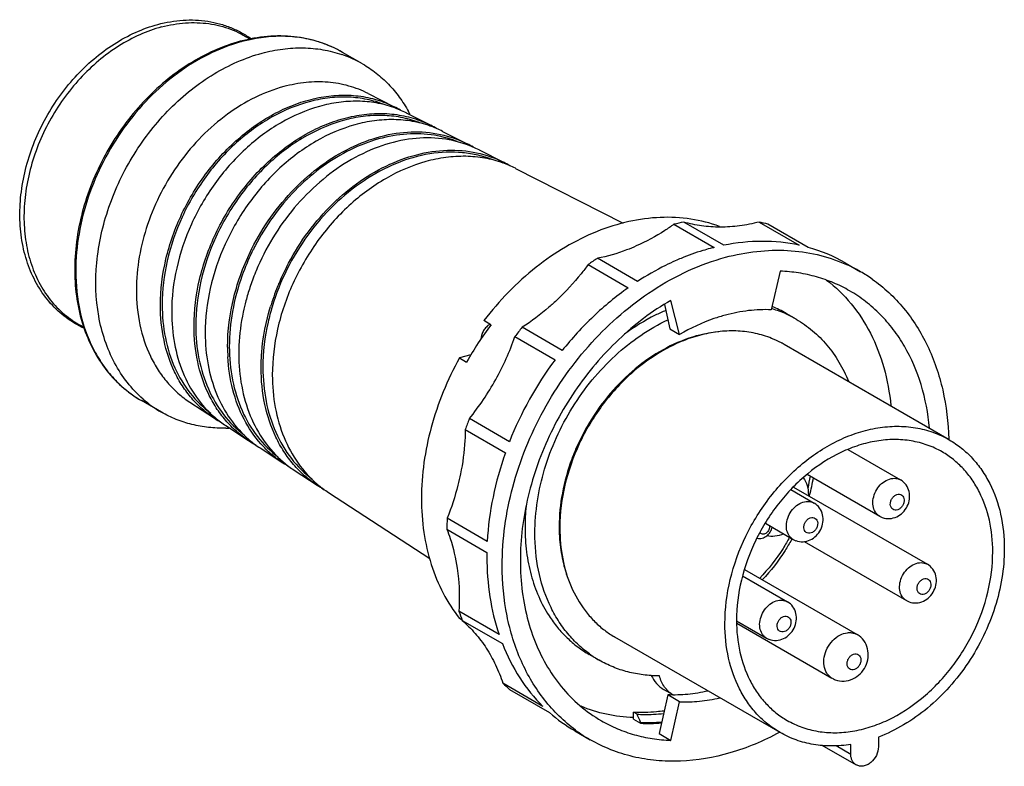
# Model space of a CAD drawing. Header units: millimetres. Extents: x -179 to 56, y 100 to 278.
import ezdxf

# ---------------------------------------------------------------- set-up
doc = ezdxf.new("R2010")
doc.units = ezdxf.units.MM
doc.header["$LTSCALE"] = 30.734
doc.layers.get('0').update_dxf_attribs({"linetype": 'CONTINUOUS'})

msp = doc.modelspace()

# ---------------------------------------------------------------- linework, layer by layer
at = {"color": 7, "linetype": 'Continuous'}
for p, q in [((-96.74, 267.67), (-101.53, 270.43)), ((-95.41, 260.6), (-89.18, 257.43)), ((-86.33, 255.99), (-80.48, 253.02)), ((-86.28, 255.96), (-86.33, 255.98)), ((-77.64, 251.57), (-71.79, 248.6)), ((-77.59, 251.54), (-77.64, 251.57)), ((-68.89, 247.13), (-68.95, 247.15)), ((-68.94, 247.15), (-63.1, 244.18)), ((-60.25, 242.74), (-34.5, 229.66)), ((-60.2, 242.71), (-60.25, 242.73)), ((-22.42, 229.38), (-12.85, 223.85)), ((-10.52, 224.37), (-20.09, 229.9)), ((-2.09, 229.92), (7.48, 224.39)), ((9.59, 223.87), (0.02, 229.4)), ((-31.13, 215.73), (-40.7, 221.26)), ((-42.89, 219.78), (-33.32, 214.25)), ((18.48, 220.17), (22.14, 218.05)), ((2.92, 218.2), (0.83, 208.98)), ((-116.78, 215.17), (-116.74, 215.25)), ((-116.75, 215.16), (-116.72, 215.24)), ((-24.66, 210.22), (-23.42, 204.47)), ((-21.07, 203.11), (-23.15, 211.21)), ((6.74, 206.74), (4.38, 208.1)), ((-66.09, 205.41), (-67.78, 206.39)), ((-49.1, 199.26), (-58.67, 204.79)), ((-60.38, 202.57), (-50.81, 197.04)), ((-23.42, 204.47), (-21.07, 203.11)), ((43.28, 177.96), (3.87, 200.72)), ((-70.91, 198.19), (-73.6, 197.47)), ((-73.6, 197.47), (-71.91, 196.5)), ((-144.76, 184.54), (-149.54, 187.3)), ((-137.97, 186.91), (-132.11, 183.09)), ((-129.39, 181.32), (-123.94, 177.77)), ((-61.69, 177.47), (-71.26, 183)), ((-72.23, 180.38), (-62.66, 174.85)), ((43.09, 178.06), (43.1, 177.94)), ((43.17, 178.09), (43.17, 177.97)), ((-121.22, 176), (-115.77, 172.45)), ((19.13, 175.62), (31.7, 168.36)), ((-113.05, 170.67), (-107.6, 167.12)), ((9.37, 169.71), (26.7, 159.7)), ((31.27, 168.56), (31.7, 168.36)), ((-104.88, 165.35), (-80.69, 149.59)), ((5.47, 166.05), (11.05, 162.82)), ((6.14, 166.67), (38.08, 148.22)), ((10.62, 163.03), (11.05, 162.82)), ((-66.98, 153.67), (-76.56, 159.2)), ((-0.6, 158.01), (6.05, 154.16)), ((-76.65, 156.59), (-67.08, 151.06)), ((5.75, 154.33), (5.74, 154.31)), ((5.77, 154.33), (5.76, 154.3)), ((8.65, 153.67), (33.08, 139.56)), ((37.65, 148.43), (38.08, 148.22)), ((-5.57, 146.97), (21.31, 131.44)), ((-6.04, 145.46), (4.67, 139.27)), ((4.24, 139.47), (4.67, 139.27)), ((-64.18, 131.5), (-73.75, 137.03)), ((-72.98, 134.92), (-73.6, 135.27)), ((-72.95, 134.82), (-63.37, 129.29)), ((-7.47, 134.74), (-0.33, 130.61)), ((-7.43, 134.19), (15.31, 121.05)), ((20.79, 131.69), (21.31, 131.44)), ((2.92, 108.07), (-36.49, 130.84)), ((-40.27, 125.34), (-42.63, 126.71)), ((-53.7, 114.32), (-63.27, 119.85)), ((-61.69, 118.37), (-52.12, 112.84)), ((-22.61, 117.06), (-24.88, 118.37)), ((-23.88, 117.05), (-25.97, 107.83)), ((-21.07, 115.42), (-23.88, 117.05)), ((-23.15, 106.2), (-21.07, 115.42)), ((-31.22, 112.44), (-32.07, 112.92)), ((-32.07, 111.25), (-32.07, 112.92)), ((-32.07, 111.25), (-30.38, 110.27)), ((-30.38, 110.51), (-30.38, 110.27)), ((-46.04, 108.46), (-42.38, 106.35)), ((2.81, 108.26), (2.7, 108.2)), ((2.84, 108.15), (2.73, 108.1)), ((-25.97, 107.83), (-23.15, 106.2)), ((26.4, 106.99), (26.4, 104.69)), ((12.92, 105.07), (21.1, 100.34)), ((16.27, 104.96), (19.79, 102.92)), ((19.79, 102.92), (19.79, 105.22))]:
    msp.add_line(p, q, dxfattribs=at)
for centre, radius, start, end in [((-115.29, 234.77), 39.57, 105.006, 105.4907), ((-115.68, 245.73), 28.47, 70.6382, 73.4208), ((-115.47, 246.27), 27.89, 61.6664, 70.6628), ((-115.38, 246.46), 27.68, 59.9878, 61.6586), ((-110.73, 243.43), 27.98, 60.0225, 71.2507), ((-97.65, 233.56), 25.12, 63.2048, 70.5885), ((-100.4, 235.33), 24.79, 59.1601, 63.0687), ((-115.01, 240.15), 33.39, 27.3612, 28.9102), ((-89.1, 228.88), 25.42, 63.2031, 70.4987), ((-91.85, 230.64), 25.09, 59.1972, 63.0687), ((-80.54, 224.19), 25.72, 63.2015, 70.4109), ((-83.29, 225.96), 25.4, 59.2336, 63.0687), ((-71.98, 219.51), 26.03, 63.1999, 70.3252), ((-74.74, 221.27), 25.7, 59.269, 63.0688), ((-10.03, 179.59), 51.31, 101.3138, 103.976), ((-10.33, 191.69), 39.1, 74.6517, 77.8411), ((-72.26, 198.04), 56.57, 153.3648, 159.4685), ((-71.76, 197.8), 57.12, 152.4488, 153.3707), ((-0.11, 172.62), 52.79, 103.9653, 105.0069), ((-0.35, 187.51), 37.7, 60.0299, 74.7108), ((-2.69, 162.88), 69.66, 123.0691, 125.2399), ((2.19, 165.95), 59.86, 112.4972, 113.9552), ((-63.22, 192.83), 58.03, 153.0285, 157.2749), ((3.46, 185.69), 37.37, 59.9979, 66.458), ((-73.29, 198.45), 55.47, 159.4908, 160.4549), ((-69.87, 196.53), 56.65, 157.7654, 159.8308), ((-69.6, 196.43), 56.94, 157.4373, 157.7668), ((3.48, 185.75), 37.31, 54.9376, 59.9862), ((-71.44, 197.07), 54.98, 161.7289, 165.2317), ((-70.44, 196.74), 56.04, 159.8305, 161.7313), ((-64.59, 193.39), 56.55, 157.3448, 162.7422), ((-65.54, 193.69), 55.55, 162.7504, 163.1538), ((-7.14, 182.43), 28, 72.8646, 73.3205), ((-9.22, 184.56), 27.19, 59.9906, 67.8607), ((-7.04, 182.76), 27.66, 65.7221, 72.8721), ((-6.85, 183.19), 27.19, 59.9935, 65.7028), ((-6.15, 159.92), 75.24, 142.8036, 150.9175), ((-64.62, 202.42), 3.53, 118.3168, 120.1027), ((6.4, 152.83), 83.27, 141.3905, 143.3163), ((-121.54, 223.82), 64.75, 330.8913, 340.8398), ((-7.85, 180.41), 23.44, 61.7423, 68.0564), ((-85.08, 200.08), 43.89, 179.9862, 183.0027), ((-80.2, 198.42), 46.1, 177.4452, 179.9869), ((-7.77, 180.58), 23.26, 61.2814, 61.7307), ((-7.77, 180.57), 23.27, 59.9879, 61.2813), ((17.05, 146.52), 84.6, 143.3277, 158.5397), ((-122.22, 224.14), 65.5, 321.0849, 330.9393), ((-130.82, 208.67), 27.87, 228.8612, 239.9802), ((-118.57, 203.88), 24.82, 236.9113, 241.4632), ((-115.51, 202.56), 25.38, 229.3226, 229.8083), ((-115.65, 202.4), 25.16, 229.8034, 236.8992), ((5.51, 152.87), 82.46, 158.5761, 160.5137), ((-130.05, 214.1), 33.39, 271.0947, 272.3371), ((-110.23, 198.81), 25.12, 236.9113, 241.4074), ((-107.18, 197.5), 25.68, 229.4108, 229.8117), ((-107.31, 197.33), 25.47, 229.8067, 236.8992), ((-101.9, 193.75), 25.42, 236.9113, 241.353), ((-98.84, 192.43), 25.98, 229.4968, 229.8149), ((-98.98, 192.27), 25.77, 229.8099, 236.8992), ((-30.46, 175.32), 41.05, 347.3635, 351.5721), ((-93.56, 188.68), 25.72, 236.9113, 241.2999), ((-90.51, 187.36), 26.29, 229.5809, 229.8181), ((-90.64, 187.2), 26.08, 229.8131, 236.8993), ((-32.47, 176.21), 43.96, 344.8169, 350.3967), ((0.96, 164.81), 8.72, 358.9116, 359.9983), ((-33.83, 176.55), 45.36, 344.6, 344.8546), ((-7.52, 156.94), 50.45, 174.0928, 179.9375), ((-8.67, 155.52), 67.99, 176.8948, 179.0974), ((28.78, 163.31), 4.17, 240.002, 249.4806), ((-9.15, 157.18), 40.67, 179.9998, 180.4953), ((-8.41, 156.84), 41.25, 179.5561, 179.9997), ((-36.86, 177.65), 48.59, 330.9751, 331.2864), ((8.14, 157.77), 4.17, 240.002, 249.4806), ((-0.71, 150.03), 66.38, 179.1049, 179.9991), ((-17.91, 155.85), 31.78, 196.8638, 198.5478), ((35.16, 143.17), 4.17, 240.002, 249.4806), ((-26.57, 152.95), 49.8, 198.6465, 201.3569), ((-24.77, 151.12), 23.43, 231.9153, 238.6796), ((-24.84, 151.01), 23.29, 238.6913, 239.9917), ((1.76, 134.22), 4.17, 240.002, 249.4806), ((-26.66, 148.9), 27.21, 234.2515, 239.9838), ((17.9, 125.53), 5.17, 240.0013, 249.4798), ((-36.17, 147.24), 38.53, 225.3051, 228.5228), ((-19.19, 122.76), 6.65, 239.1602, 239.9908), ((-27.2, 141.02), 37.62, 228.5151, 239.9554), ((-28.56, 150.95), 40.48, 267.428, 274.5744), ((-23.69, 138.7), 37.37, 233.5137, 239.9832), ((-28.62, 151.42), 41.18, 267.5524, 274.4943)]:
    msp.add_arc(centre, radius, start, end, dxfattribs=at)
for points, knots in [([(-145.62, 277.09), (-143.65, 277.62), (-139.68, 278.3), (-134.68, 278.11), (-130.89, 277.3), (-128.18, 276.39), (-125.61, 275.17), (-124.02, 274.16), (-123.25, 273.61)], [0, 0, 0, 0, 0.261984, 0.513479, 0.636463, 0.758152, 0.879129, 1, 1, 1, 1]), ([(-144.75, 276.48), (-142.87, 276.99), (-139.11, 277.64), (-134.38, 277.51), (-130.79, 276.81), (-128.23, 276.01), (-125.8, 274.92), (-124.27, 274.02), (-123.54, 273.53)], [0, 0, 0, 0, 0.263609, 0.515612, 0.638412, 0.759657, 0.879966, 1, 1, 1, 1]), ([(-163.27, 204.59), (-164.77, 205.28), (-167.66, 206.99), (-171.38, 210.43), (-174.41, 214.63), (-176.66, 219.47), (-178.09, 224.82), (-178.68, 230.53), (-178.43, 236.48), (-177.33, 242.51), (-175.44, 248.48), (-171.91, 256.15), (-167.02, 263.11), (-161.05, 268.9), (-156.19, 272.5), (-151.05, 275.3), (-147.43, 276.61), (-145.62, 277.09)], [0, 0, 0, 0, 0.053582, 0.107626, 0.162912, 0.22006, 0.279471, 0.341288, 0.40541, 0.471516, 0.53911, 0.607576, 0.744102, 0.811059, 0.876275, 0.939327, 1, 1, 1, 1]), ([(-144.75, 276.48), (-146.52, 276.01), (-150.06, 274.73), (-155.11, 272), (-159.91, 268.47), (-165.82, 262.78), (-170.7, 255.95), (-174.26, 248.41), (-176.2, 242.53), (-177.36, 236.58), (-177.71, 230.72), (-177.24, 225.07), (-175.96, 219.79), (-173.89, 215), (-171.07, 210.83), (-167.58, 207.39), (-164.85, 205.64), (-163.43, 204.93)], [0, 0, 0, 0, 0.060432, 0.123438, 0.188764, 0.255957, 0.393222, 0.462133, 0.530187, 0.596726, 0.661204, 0.723239, 0.78266, 0.839551, 0.894279, 0.947479, 1, 1, 1, 1]), ([(-125.93, 273.06), (-128.03, 272.5), (-132.25, 270.99), (-138.26, 267.77), (-143.95, 263.62), (-151, 256.96), (-156.83, 248.95), (-161.15, 240.09), (-164.32, 230.96), (-165.76, 221.52), (-165.23, 212.37), (-163.88, 205.98), (-161.59, 200.12), (-158.4, 194.93), (-154.39, 190.56), (-151.22, 188.27), (-149.55, 187.3)], [0, 0, 0, 0, 0.060376, 0.123098, 0.187962, 0.254575, 0.390602, 0.458975, 0.526624, 0.657148, 0.719437, 0.779364, 0.836982, 0.892585, 0.946691, 1, 1, 1, 1]), ([(-125.86, 272.9), (-128.51, 272.17), (-133.8, 270.1), (-141.18, 265.53), (-147.97, 259.58), (-153.91, 252.5), (-158.79, 244.53), (-163.56, 233.3), (-165.21, 224.18), (-165.21, 218.23)], [0, 0, 0, 0, 0.114998, 0.235855, 0.361617, 0.490711, 0.621204, 0.751013, 1, 1, 1, 1]), ([(-101.53, 270.43), (-103.27, 271.44), (-107.03, 273.1), (-113.13, 274.37), (-119.54, 274.41), (-123.8, 273.63), (-125.93, 273.06)], [0, 0, 0, 0, 0.240918, 0.48578, 0.737987, 1, 1, 1, 1]), ([(-107.55, 273.02), (-108.95, 273.43), (-111.85, 274.06), (-117.91, 274.47), (-122.53, 273.8), (-125.54, 272.99)], [0, 0, 0, 0, 0.24059, 0.486657, 1, 1, 1, 1]), ([(-120.75, 270.23), (-119.13, 270.66), (-115.87, 271.32), (-110.98, 271.61), (-106.24, 271.18), (-103.19, 270.42), (-101.73, 269.92)], [0, 0, 0, 0, 0.261461, 0.514385, 0.759925, 1, 1, 1, 1]), ([(-149.15, 187.68), (-150.51, 188.87), (-153.05, 191.55), (-156.11, 196.28), (-158.41, 201.64), (-160.42, 209.6), (-160.72, 220.53), (-157.75, 233.75), (-151.75, 246.31), (-144.55, 255.49), (-137.76, 261.58), (-130.68, 266.52), (-124.77, 269.15), (-120.75, 270.23)], [0, 0, 0, 0, 0.052773, 0.107038, 0.163311, 0.221894, 0.345837, 0.477619, 0.613471, 0.748624, 0.814579, 0.878718, 1, 1, 1, 1]), ([(-96.74, 267.67), (-95.61, 267.01), (-93.43, 265.54), (-90.49, 262.87), (-87.89, 259.78), (-86.44, 257.49), (-85.77, 256.3)], [0, 0, 0, 0, 0.245116, 0.492268, 0.743351, 1, 1, 1, 1]), ([(-95.41, 260.6), (-96.88, 261.35), (-100.01, 262.56), (-105.04, 263.44), (-110.3, 263.37), (-113.8, 262.71), (-115.55, 262.25)], [0, 0, 0, 0, 0.239695, 0.484303, 0.737014, 1, 1, 1, 1]), ([(-115.55, 262.25), (-117.91, 261.61), (-122.63, 259.8), (-129.23, 255.77), (-135.3, 250.5), (-140.62, 244.21), (-144.99, 237.11), (-149.26, 227.1), (-150.74, 218.97), (-150.74, 213.66)], [0, 0, 0, 0, 0.114819, 0.235556, 0.361268, 0.490377, 0.620936, 0.75084, 1, 1, 1, 1]), ([(-145, 210.08), (-145, 213.77), (-144.05, 221.31), (-140.85, 230.31), (-137.16, 237.13), (-132.8, 243.5), (-126.32, 250.41), (-118.64, 255.61), (-112.15, 258.39), (-107.3, 259.73), (-102.48, 260.32), (-97.79, 260.15), (-93.31, 259.23), (-90.5, 258.11), (-89.18, 257.43)], [0, 0, 0, 0, 0.129594, 0.264693, 0.333213, 0.401611, 0.535763, 0.663655, 0.7246, 0.783308, 0.83986, 0.894514, 0.9477, 1, 1, 1, 1]), ([(-91.57, 257.96), (-92.9, 258.48), (-95.69, 259.31), (-100.08, 259.84), (-104.63, 259.67), (-110.89, 258.5), (-118.71, 255.26), (-127.22, 249.05), (-133.28, 242.27), (-137.33, 236.09), (-140.75, 229.52), (-143.71, 220.91), (-144.58, 213.71), (-144.58, 210.19)], [0, 0, 0, 0, 0.05239, 0.105929, 0.161092, 0.21821, 0.338583, 0.466914, 0.600851, 0.668931, 0.737042, 0.871221, 1, 1, 1, 1]), ([(-89.3, 257.26), (-90.66, 257.74), (-93.5, 258.47), (-97.93, 258.87), (-102.51, 258.58), (-108.8, 257.26), (-116.61, 253.86), (-125.09, 247.51), (-131.12, 240.64), (-135.14, 234.41), (-138.53, 227.81), (-141.46, 219.16), (-142.32, 211.94), (-142.32, 208.42)], [0, 0, 0, 0, 0.052458, 0.106148, 0.161508, 0.218832, 0.339547, 0.468003, 0.601826, 0.669775, 0.737723, 0.871543, 1, 1, 1, 1]), ([(-136.98, 205.09), (-136.98, 208.82), (-136.02, 216.46), (-132.78, 225.56), (-129.05, 232.46), (-124.64, 238.92), (-118.08, 245.91), (-110.3, 251.18), (-103.73, 253.99), (-98.83, 255.34), (-93.95, 255.94), (-89.2, 255.77), (-84.66, 254.83), (-81.83, 253.7), (-80.48, 253.02)], [0, 0, 0, 0, 0.129594, 0.264693, 0.333213, 0.401611, 0.535763, 0.663655, 0.7246, 0.783308, 0.83986, 0.894514, 0.9477, 1, 1, 1, 1]), ([(-82.9, 253.55), (-84.24, 254.08), (-87.07, 254.92), (-91.51, 255.46), (-96.11, 255.29), (-102.46, 254.11), (-110.37, 250.82), (-118.99, 244.54), (-125.12, 237.67), (-129.22, 231.41), (-132.69, 224.77), (-135.69, 216.05), (-136.57, 208.76), (-136.57, 205.2)], [0, 0, 0, 0, 0.052389, 0.105926, 0.161088, 0.218204, 0.338574, 0.466903, 0.600841, 0.668923, 0.737035, 0.871219, 1, 1, 1, 1]), ([(-80.61, 252.84), (-81.98, 253.33), (-84.86, 254.08), (-89.35, 254.49), (-93.98, 254.2), (-100.35, 252.87), (-108.26, 249.43), (-116.85, 243), (-122.95, 236.05), (-127.03, 229.74), (-130.46, 223.06), (-133.44, 214.31), (-134.31, 206.99), (-134.31, 203.42)], [0, 0, 0, 0, 0.052455, 0.106138, 0.161488, 0.218803, 0.339503, 0.467954, 0.601783, 0.669738, 0.737693, 0.871528, 1, 1, 1, 1]), ([(-123.17, 223.57), (-120.55, 228.79), (-115.45, 236.02), (-106.84, 243.54), (-99.86, 247.81), (-92.57, 250.58), (-85.24, 251.72), (-78.18, 251.15), (-73.8, 249.62), (-71.79, 248.6)], [0, 0, 0, 0, 0.277952, 0.412955, 0.542523, 0.665579, 0.781993, 0.892763, 1, 1, 1, 1]), ([(-74.26, 249.16), (-76.22, 249.93), (-80.44, 251), (-87.1, 251.09), (-93.93, 249.69), (-100.68, 246.89), (-107.14, 242.79), (-115.11, 235.72), (-119.89, 229.04), (-122.41, 224.22)], [0, 0, 0, 0, 0.107529, 0.219076, 0.336246, 0.45969, 0.589144, 0.723586, 1, 1, 1, 1]), ([(-71.92, 248.43), (-74.07, 249.19), (-78.69, 250.18), (-85.92, 249.92), (-93.28, 247.99), (-100.46, 244.48), (-107.2, 239.55), (-115.3, 231.31), (-119.93, 223.69), (-122.18, 218.27)], [0, 0, 0, 0, 0.106937, 0.218469, 0.336155, 0.460428, 0.590692, 0.725537, 1, 1, 1, 1]), ([(-114.94, 219.15), (-112.27, 224.39), (-107.1, 231.65), (-98.41, 239.18), (-91.37, 243.45), (-84.02, 246.21), (-76.64, 247.34), (-69.53, 246.76), (-65.12, 245.21), (-63.1, 244.18)], [0, 0, 0, 0, 0.278022, 0.41298, 0.542492, 0.665506, 0.781911, 0.892709, 1, 1, 1, 1]), ([(-65.61, 244.76), (-66.77, 245.21), (-69.16, 245.95), (-74.2, 246.77), (-80.89, 246.48), (-88.92, 244.14), (-96.68, 239.95), (-103.83, 234.12), (-112.12, 224.53), (-116.5, 215.78), (-118.34, 209.67)], [0, 0, 0, 0, 0.052784, 0.106462, 0.217621, 0.335557, 0.460631, 0.591896, 0.727431, 1, 1, 1, 1]), ([(-63.22, 244.01), (-64.63, 244.52), (-67.57, 245.29), (-72.17, 245.73), (-76.92, 245.44), (-83.45, 244.09), (-91.56, 240.58), (-100.37, 234), (-106.63, 226.88), (-110.81, 220.41), (-114.34, 213.57), (-117.39, 204.59), (-118.29, 197.1), (-118.29, 193.43)], [0, 0, 0, 0, 0.052448, 0.106117, 0.161451, 0.218748, 0.339419, 0.467859, 0.601698, 0.669665, 0.737634, 0.871501, 1, 1, 1, 1]), ([(-11.54, 228.87), (-13.75, 229.69), (-18.43, 230.88), (-25.78, 231.24), (-33.35, 230.21), (-43.68, 226.96), (-56.05, 219.55), (-64.17, 211.13), (-67.78, 206.39)], [0, 0, 0, 0, 0.109532, 0.222395, 0.33985, 0.46259, 0.723157, 1, 1, 1, 1]), ([(-22.42, 229.38), (-23.14, 228.87), (-26, 226.92), (-29.04, 225.26), (-31.4, 224.21)], [0, 0, 0, 0, 0.255174, 1, 1, 1, 1]), ([(-11.34, 228.71), (-12.83, 228.71), (-15.79, 228.9), (-18.69, 229.5), (-20.09, 229.9)], [0, 0, 0, 0, 0.505486, 1, 1, 1, 1]), ([(-2.09, 229.92), (-3.63, 229.53), (-6.69, 228.92), (-9.81, 228.71), (-11.34, 228.71)], [0, 0, 0, 0, 0.507564, 1, 1, 1, 1]), ([(-128.97, 200.09), (-128.97, 204.06), (-127.9, 212.2), (-125.03, 219.87), (-123.17, 223.57)], [0, 0, 0, 0, 0.489444, 1, 1, 1, 1]), ([(-31.4, 224.21), (-32.16, 223.87), (-35.17, 222.63), (-38.32, 221.71), (-40.7, 221.26)], [0, 0, 0, 0, 0.256057, 1, 1, 1, 1]), ([(-13.78, 223.61), (-14.36, 223.46), (-16.71, 222.78), (-19.02, 221.95), (-20.72, 221.25)], [0, 0, 0, 0, 0.246689, 1, 1, 1, 1]), ([(7.48, 224.39), (4.59, 225.01), (-1.46, 225.62), (-7.5, 224.98), (-10.52, 224.37)], [0, 0, 0, 0, 0.489558, 1, 1, 1, 1]), ([(-27.47, 213.62), (-24.74, 215.39), (-19.15, 218.5), (-13.13, 220.69), (-10.12, 221.5)], [0, 0, 0, 0, 0.510869, 1, 1, 1, 1]), ([(-10.12, 221.5), (-7.66, 222.16), (-2.74, 223.1), (4.65, 223.34), (11.76, 222.36), (16.25, 220.88), (18.38, 219.95)], [0, 0, 0, 0, 0.262437, 0.515265, 0.760262, 1, 1, 1, 1]), ([(-42.89, 219.78), (-43.44, 219.02), (-45.7, 216.09), (-48.22, 213.34), (-50.23, 211.43)], [0, 0, 0, 0, 0.252229, 1, 1, 1, 1]), ([(-22.12, 220.65), (-22.89, 220.3), (-25.99, 218.85), (-28.97, 217.14), (-31.13, 215.73)], [0, 0, 0, 0, 0.246014, 1, 1, 1, 1]), ([(-165.21, 218.23), (-165.21, 214.95), (-164.57, 208.56), (-161.98, 201.08), (-158.92, 195.9), (-156.21, 192.51), (-153.09, 189.6), (-150.76, 188), (-149.55, 187.3)], [0, 0, 0, 0, 0.271433, 0.526216, 0.64823, 0.767268, 0.884188, 1, 1, 1, 1]), ([(-125.56, 217.01), (-126.53, 214.27), (-128.02, 208.73), (-128.56, 203.01), (-128.56, 200.2)], [0, 0, 0, 0, 0.5091, 1, 1, 1, 1]), ([(19.52, 213.51), (18.28, 214.22), (15.7, 215.5), (11.61, 216.93), (7.33, 217.86), (4.4, 218.14), (2.92, 218.2)], [0, 0, 0, 0, 0.246103, 0.493803, 0.744694, 1, 1, 1, 1]), ([(24.91, 216.29), (26.3, 215.31), (28.96, 213.16), (32.52, 209.4), (35.61, 205.13), (39.13, 198.75), (42.18, 189.71), (43.07, 182.03), (43.17, 178.09)], [0, 0, 0, 0, 0.11597, 0.233381, 0.353001, 0.475464, 0.730259, 1, 1, 1, 1]), ([(-33.32, 214.25), (-36.25, 212.18), (-41.88, 207.53), (-46.8, 202.14), (-49.1, 199.26)], [0, 0, 0, 0, 0.493417, 1, 1, 1, 1]), ([(14, 216.08), (16.16, 214.44), (20.17, 210.55), (24.8, 203.4), (27.98, 195.11), (29.07, 189.16), (29.36, 186.09)], [0, 0, 0, 0, 0.235311, 0.478386, 0.732708, 1, 1, 1, 1]), ([(-150.74, 213.66), (-150.74, 210.88), (-150.22, 205.45), (-148.13, 199.05), (-145.64, 194.57), (-143.43, 191.6), (-140.88, 189.02), (-138.97, 187.56), (-137.97, 186.91)], [0, 0, 0, 0, 0.270862, 0.525836, 0.648085, 0.767346, 0.884355, 1, 1, 1, 1]), ([(-63.42, 147.91), (-63.42, 154.22), (-62.05, 163.86), (-57.94, 176.11), (-53.68, 185.1), (-48.39, 193.55), (-40.23, 203.7), (-32.82, 210.13), (-27.47, 213.62)], [0, 0, 0, 0, 0.243494, 0.370044, 0.498122, 0.626455, 0.753752, 1, 1, 1, 1]), ([(38.6, 180.74), (38.27, 184.24), (36.99, 191.03), (33.64, 198.89), (30.03, 204.32), (26.92, 207.91), (23.42, 211.01), (20.85, 212.74), (19.52, 213.51)], [0, 0, 0, 0, 0.268529, 0.522325, 0.644666, 0.764556, 0.882722, 1, 1, 1, 1]), ([(-132.11, 183.09), (-133.12, 183.75), (-135.05, 185.22), (-137.62, 187.83), (-139.85, 190.82), (-142.36, 195.34), (-144.47, 201.79), (-145, 207.27), (-145, 210.08)], [0, 0, 0, 0, 0.115645, 0.232654, 0.351913, 0.474161, 0.729135, 1, 1, 1, 1]), ([(-144.58, 210.19), (-144.58, 207.54), (-144.11, 202.38), (-141.87, 195.15), (-138.2, 188.95), (-134.83, 185.66), (-133, 184.31)], [0, 0, 0, 0, 0.270445, 0.525801, 0.767573, 1, 1, 1, 1]), ([(-124.61, 211.09), (-124.84, 210.21), (-125.67, 206.72), (-126.14, 203.14), (-126.25, 200.47)], [0, 0, 0, 0, 0.254452, 1, 1, 1, 1]), ([(-120.96, 195.1), (-120.96, 196.31), (-120.76, 201.27), (-119.8, 206.2), (-118.71, 209.79)], [0, 0, 0, 0, 0.243806, 1, 1, 1, 1]), ([(-118.34, 209.67), (-118.7, 208.47), (-119.95, 203.75), (-120.54, 198.84), (-120.54, 195.21)], [0, 0, 0, 0, 0.25618, 1, 1, 1, 1]), ([(-23.15, 211.21), (-27.65, 208.63), (-33.99, 203.81), (-41.28, 196.1), (-47.87, 187.42), (-53.05, 177.73), (-56.59, 167.47), (-58.89, 157.27), (-59.44, 147), (-58.02, 137.24), (-56.05, 130.5), (-53.19, 124.37), (-49.48, 118.96), (-45.01, 114.38), (-41.56, 111.94), (-39.75, 110.89)], [0, 0, 0, 0, 0.129992, 0.197416, 0.265761, 0.402855, 0.47069, 0.537293, 0.664904, 0.725594, 0.784001, 0.840247, 0.894643, 0.947681, 1, 1, 1, 1]), ([(-50.23, 211.43), (-50.89, 210.81), (-53.54, 208.4), (-56.42, 206.23), (-58.67, 204.79)], [0, 0, 0, 0, 0.254065, 1, 1, 1, 1]), ([(-142.32, 208.42), (-142.32, 205.91), (-141.91, 201.01), (-139.94, 194.1), (-136.69, 188.06), (-133.7, 184.73), (-132.05, 183.32)], [0, 0, 0, 0, 0.26936, 0.52475, 0.767213, 1, 1, 1, 1]), ([(-24.35, 208.82), (-25.21, 208.46), (-28.65, 206.89), (-31.9, 204.88), (-34.21, 203.18)], [0, 0, 0, 0, 0.244154, 1, 1, 1, 1]), ([(-10.12, 207.71), (-11.05, 207.46), (-14.84, 206.3), (-18.47, 204.61), (-21.07, 203.11)], [0, 0, 0, 0, 0.243438, 1, 1, 1, 1]), ([(0.83, 208.98), (-0.98, 209.06), (-4.68, 208.9), (-8.31, 208.19), (-10.12, 207.71)], [0, 0, 0, 0, 0.491012, 1, 1, 1, 1]), ([(-123.94, 177.77), (-124.96, 178.43), (-126.91, 179.92), (-129.52, 182.56), (-131.77, 185.59), (-134.31, 190.16), (-136.45, 196.7), (-136.98, 202.24), (-136.98, 205.09)], [0, 0, 0, 0, 0.115645, 0.232654, 0.351913, 0.474161, 0.729135, 1, 1, 1, 1]), ([(-136.57, 205.2), (-136.57, 202.54), (-136.1, 197.36), (-133.88, 190.1), (-130.22, 183.85), (-126.87, 180.52), (-125.04, 179.15)], [0, 0, 0, 0, 0.270309, 0.525678, 0.767541, 1, 1, 1, 1]), ([(-66.39, 205.48), (-66.68, 205.31), (-67.09, 204.99), (-67.55, 204.47), (-67.86, 204.03), (-68.11, 203.56), (-68.37, 202.91), (-68.47, 202.39), (-68.49, 202.05)], [0, 0, 0, 0, 0.243427, 0.369891, 0.497888, 0.626171, 0.753473, 1, 1, 1, 1]), ([(-55.61, 155.63), (-55.61, 160.78), (-54.34, 168.67), (-50.62, 178.56), (-46.79, 185.73), (-42.08, 192.31), (-36.61, 198.11), (-30.55, 202.97), (-26.13, 205.54), (-23.88, 206.61)], [0, 0, 0, 0, 0.245616, 0.3735, 0.5026, 0.631293, 0.757987, 0.881262, 1, 1, 1, 1]), ([(6.74, 206.74), (8.13, 205.94), (10.77, 204.08), (14.22, 200.61), (17.11, 196.53), (18.6, 193.49), (19.24, 191.91)], [0, 0, 0, 0, 0.242694, 0.488503, 0.740207, 1, 1, 1, 1]), ([(-134.31, 203.42), (-134.31, 200.88), (-133.89, 195.92), (-131.89, 188.91), (-128.59, 182.79), (-125.55, 179.42), (-123.89, 177.99)], [0, 0, 0, 0, 0.269383, 0.524774, 0.767223, 1, 1, 1, 1]), ([(-11.72, 203.73), (-14.13, 203.5), (-19.06, 202.4), (-26.08, 199.12), (-32.65, 194.35), (-38.5, 188.29), (-42.54, 182.41), (-45.19, 177.33), (-47.39, 172.1), (-49.27, 165.39), (-49.82, 159.88), (-49.82, 157.18)], [0, 0, 0, 0, 0.111474, 0.229723, 0.354194, 0.483345, 0.614979, 0.680996, 0.746681, 0.875709, 1, 1, 1, 1]), ([(0.91, 202.16), (-0.35, 202.67), (-2.99, 203.47), (-7.14, 204.01), (-11.45, 203.89), (-15.84, 203.1), (-20.23, 201.67), (-26.07, 198.91), (-32.94, 193.97), (-38.72, 187.57), (-42.6, 181.73), (-45.89, 175.51), (-48.75, 167.35), (-49.63, 160.51), (-49.66, 157.16)], [0, 0, 0, 0, 0.052362, 0.105843, 0.160926, 0.217948, 0.277088, 0.338367, 0.466534, 0.600392, 0.668476, 0.73662, 0.870958, 1, 1, 1, 1]), ([(-128.56, 200.2), (-128.56, 197.52), (-128.08, 192.28), (-125.83, 184.93), (-122.14, 178.61), (-118.75, 175.24), (-116.9, 173.85)], [0, 0, 0, 0, 0.2703, 0.52567, 0.767538, 1, 1, 1, 1]), ([(-115.77, 172.45), (-116.74, 173.07), (-118.59, 174.47), (-121.94, 177.77), (-125.37, 182.85), (-128.02, 189.98), (-128.77, 195.13), (-128.91, 197.78)], [0, 0, 0, 0, 0.116529, 0.234285, 0.476055, 0.730569, 1, 1, 1, 1]), ([(-126.3, 198.43), (-126.3, 195.85), (-125.87, 190.82), (-123.84, 183.72), (-120.49, 177.52), (-117.41, 174.11), (-115.72, 172.67)], [0, 0, 0, 0, 0.269406, 0.524797, 0.767233, 1, 1, 1, 1]), ([(-73.6, 197.47), (-76.5, 192.26), (-81, 181.36), (-82.69, 169.65), (-82.69, 163.93)], [0, 0, 0, 0, 0.510748, 1, 1, 1, 1]), ([(-107.6, 167.12), (-108.65, 167.8), (-110.65, 169.32), (-113.31, 172.03), (-115.62, 175.14), (-118.22, 179.82), (-120.42, 186.51), (-120.96, 192.18), (-120.96, 195.1)], [0, 0, 0, 0, 0.115645, 0.232655, 0.351914, 0.474161, 0.729135, 1, 1, 1, 1]), ([(-120.54, 195.21), (-120.54, 192.49), (-120.07, 187.19), (-117.79, 179.76), (-114.06, 173.36), (-110.63, 169.95), (-108.76, 168.55)], [0, 0, 0, 0, 0.270291, 0.525662, 0.767536, 1, 1, 1, 1]), ([(-118.29, 193.43), (-118.29, 190.82), (-117.85, 185.73), (-115.79, 178.53), (-112.4, 172.26), (-109.27, 168.81), (-107.55, 167.34)], [0, 0, 0, 0, 0.269428, 0.524819, 0.767242, 1, 1, 1, 1]), ([(-129.42, 180.72), (-130.78, 180.69), (-133.5, 180.81), (-137.47, 181.51), (-141.26, 182.73), (-143.63, 183.88), (-144.76, 184.54)], [0, 0, 0, 0, 0.256644, 0.507734, 0.754889, 1, 1, 1, 1]), ([(-10.25, 134.08), (-10.25, 137.6), (-9.32, 144.83), (-6.21, 153.43), (-2.62, 159.92), (1.61, 165.97), (7.88, 172.47), (15.3, 177.29), (21.54, 179.77), (26.18, 180.9), (30.77, 181.29), (35.22, 180.95), (39.44, 179.87), (42.05, 178.67), (43.28, 177.96)], [0, 0, 0, 0, 0.130054, 0.265667, 0.334412, 0.402981, 0.537232, 0.664854, 0.72555, 0.783964, 0.840217, 0.894622, 0.94767, 1, 1, 1, 1]), ([(-72.23, 180.38), (-72.24, 179.51), (-72.36, 175.96), (-72.84, 172.42), (-73.37, 169.79)], [0, 0, 0, 0, 0.245678, 1, 1, 1, 1]), ([(41.6, 175.05), (40.48, 175.71), (38.08, 176.81), (34.21, 177.8), (30.13, 178.12), (25.92, 177.75), (21.67, 176.72), (15.95, 174.44), (9.14, 170.03), (3.39, 164.06), (-0.49, 158.52), (-3.77, 152.56), (-6.63, 144.68), (-7.48, 138.05), (-7.48, 134.82)], [0, 0, 0, 0, 0.052331, 0.10538, 0.159786, 0.216039, 0.274453, 0.335149, 0.46277, 0.597019, 0.665587, 0.734331, 0.869944, 1, 1, 1, 1]), ([(43.28, 177.96), (44.3, 177.37), (46.26, 176.03), (48.88, 173.58), (51.16, 170.73), (53.74, 166.38), (55.91, 160.08), (56.45, 154.71), (56.45, 151.95)], [0, 0, 0, 0, 0.115815, 0.232735, 0.351772, 0.473781, 0.728563, 1, 1, 1, 1]), ([(-62.66, 174.85), (-63.89, 171.4), (-65.84, 164.42), (-66.79, 157.23), (-66.98, 153.67)], [0, 0, 0, 0, 0.507279, 1, 1, 1, 1]), ([(53.68, 151.21), (53.68, 153.74), (53.19, 158.66), (51.19, 164.44), (48.83, 168.43), (46.74, 171.04), (44.34, 173.29), (42.54, 174.52), (41.6, 175.05)], [0, 0, 0, 0, 0.271432, 0.526214, 0.648225, 0.767262, 0.884183, 1, 1, 1, 1]), ([(-73.37, 169.79), (-73.56, 168.9), (-74.38, 165.3), (-75.53, 161.78), (-76.56, 159.2)], [0, 0, 0, 0, 0.247337, 1, 1, 1, 1]), ([(8.46, 168.89), (8.87, 168.33), (9.5, 167), (9.68, 165.55), (9.68, 164.8)], [0, 0, 0, 0, 0.479555, 1, 1, 1, 1]), ([(26.7, 159.7), (26.49, 159.82), (26.1, 160.11), (25.46, 160.9), (25.01, 162.21), (25.08, 163.96), (25.68, 165.7), (26.76, 167.21), (28.16, 168.31), (29.51, 168.76), (30.55, 168.76), (31.04, 168.65), (31.27, 168.56)], [0, 0, 0, 0, 0.053754, 0.108814, 0.226137, 0.355819, 0.494306, 0.634169, 0.767441, 0.888925, 0.945524, 1, 1, 1, 1]), ([(27.32, 159.4), (27.87, 159.2), (29.07, 159.02), (30.82, 159.49), (32.3, 160.55), (33.37, 162.03), (33.91, 163.78), (33.84, 165.59), (33.1, 167.25), (32.21, 168.06), (31.7, 168.36)], [0, 0, 0, 0, 0.123597, 0.247901, 0.373712, 0.500828, 0.627544, 0.752633, 0.876507, 1, 1, 1, 1]), ([(30.06, 161.24), (29.88, 161.31), (29.53, 161.56), (29.24, 162.16), (29.21, 162.88), (29.42, 163.61), (29.85, 164.26), (30.42, 164.74), (31.07, 164.98), (31.52, 164.94), (31.71, 164.86)], [0, 0, 0, 0, 0.107649, 0.222638, 0.350525, 0.488884, 0.630137, 0.765451, 0.88865, 1, 1, 1, 1]), ([(31.71, 164.86), (31.9, 164.8), (32.25, 164.54), (32.54, 163.94), (32.56, 163.23), (32.35, 162.49), (31.93, 161.84), (31.36, 161.36), (30.7, 161.12), (30.25, 161.16), (30.06, 161.24)], [0, 0, 0, 0, 0.107649, 0.222638, 0.350525, 0.488884, 0.630137, 0.765451, 0.88865, 1, 1, 1, 1]), ([(-82.69, 163.93), (-82.69, 161.22), (-82.33, 155.89), (-80.6, 148.25), (-77.75, 141.29), (-75.09, 137.15), (-73.6, 135.27)], [0, 0, 0, 0, 0.266063, 0.521057, 0.765233, 1, 1, 1, 1]), ([(6.05, 154.16), (5.85, 154.28), (5.46, 154.58), (4.82, 155.37), (4.37, 156.68), (4.43, 158.42), (5.04, 160.16), (6.11, 161.68), (7.51, 162.77), (8.86, 163.23), (9.91, 163.23), (10.39, 163.11), (10.62, 163.03)], [0, 0, 0, 0, 0.053754, 0.108814, 0.226137, 0.355819, 0.494306, 0.634169, 0.767441, 0.888925, 0.945524, 1, 1, 1, 1]), ([(6.68, 153.87), (7.22, 153.66), (8.43, 153.49), (10.18, 153.95), (11.66, 155.01), (12.72, 156.5), (13.26, 158.24), (13.19, 160.06), (12.46, 161.71), (11.56, 162.53), (11.05, 162.82)], [0, 0, 0, 0, 0.123597, 0.247901, 0.373712, 0.500828, 0.627544, 0.752633, 0.876507, 1, 1, 1, 1]), ([(9.42, 155.7), (9.23, 155.77), (8.88, 156.02), (8.6, 156.63), (8.57, 157.34), (8.78, 158.07), (9.2, 158.72), (9.77, 159.2), (10.43, 159.44), (10.88, 159.4), (11.07, 159.33)], [0, 0, 0, 0, 0.107649, 0.222638, 0.350525, 0.488884, 0.630137, 0.765451, 0.88865, 1, 1, 1, 1]), ([(11.07, 159.33), (11.25, 159.26), (11.61, 159.01), (11.89, 158.41), (11.92, 157.69), (11.71, 156.96), (11.29, 156.31), (10.71, 155.83), (10.06, 155.59), (9.61, 155.63), (9.42, 155.7)], [0, 0, 0, 0, 0.107649, 0.222638, 0.350525, 0.488884, 0.630137, 0.765451, 0.88865, 1, 1, 1, 1]), ([(-76.65, 156.59), (-76.35, 155.86), (-75.25, 152.83), (-74.52, 149.68), (-74.16, 147.27)], [0, 0, 0, 0, 0.244369, 1, 1, 1, 1]), ([(-57.97, 156.99), (-57.97, 155.04), (-57.74, 151.21), (-56.65, 145.67), (-54.86, 140.53), (-53.18, 137.38), (-52.23, 135.92)], [0, 0, 0, 0, 0.264121, 0.518684, 0.763717, 1, 1, 1, 1]), ([(-42.55, 126.82), (-43.58, 127.56), (-45.54, 129.19), (-48.15, 132.04), (-50.41, 135.26), (-52.94, 140.09), (-55.08, 146.91), (-55.61, 152.67), (-55.61, 155.63)], [0, 0, 0, 0, 0.115569, 0.232694, 0.352159, 0.474602, 0.729696, 1, 1, 1, 1]), ([(-49.82, 156.83), (-49.8, 155.07), (-49.55, 151.62), (-48.81, 148.25), (-48.32, 146.63)], [0, 0, 0, 0, 0.509901, 1, 1, 1, 1]), ([(-49.66, 156.84), (-49.66, 154.39), (-49.23, 149.62), (-47.23, 142.91), (-44.43, 138.02), (-41.62, 134.74), (-40.05, 133.33), (-39.22, 132.68)], [0, 0, 0, 0, 0.269894, 0.525156, 0.767087, 0.884394, 1, 1, 1, 1]), ([(-2.55, 154.47), (-2.16, 154.38), (-1.32, 154.39), (-0.21, 154.95), (0.63, 155.89), (0.94, 156.68), (1.01, 157.08)], [0, 0, 0, 0, 0.24375, 0.491929, 0.745697, 1, 1, 1, 1]), ([(0.41, 157.17), (0.41, 156.85), (0.26, 156.37), (-0.12, 155.87), (-0.49, 155.58), (-0.89, 155.42), (-1.3, 155.41), (-1.66, 155.56), (-1.84, 155.75), (-1.9, 155.86)], [0, 0, 0, 0, 0.272073, 0.412121, 0.546151, 0.670074, 0.783534, 0.890943, 1, 1, 1, 1]), ([(3.72, 155.47), (3.08, 155.18), (1.75, 154.8), (0.35, 154.86), (-0.29, 155.01)], [0, 0, 0, 0, 0.519032, 1, 1, 1, 1]), ([(0.38, 157.46), (0.39, 157.43), (0.4, 157.34), (0.41, 157.24), (0.41, 157.17)], [0, 0, 0, 0, 0.245352, 1, 1, 1, 1]), ([(5.18, 154.67), (4.69, 153.77), (2.64, 150.28), (0.12, 147.06), (-1.99, 144.87)], [0, 0, 0, 0, 0.251884, 1, 1, 1, 1]), ([(5.63, 154.07), (5.15, 153.2), (3.13, 149.81), (0.69, 146.67), (-1.33, 144.51)], [0, 0, 0, 0, 0.251658, 1, 1, 1, 1]), ([(4.59, 110.98), (5.72, 110.32), (8.12, 109.22), (11.99, 108.23), (16.07, 107.91), (20.28, 108.28), (24.53, 109.31), (30.25, 111.59), (37.05, 116), (42.81, 121.97), (46.68, 127.52), (49.97, 133.47), (52.83, 141.35), (53.68, 147.98), (53.68, 151.21)], [0, 0, 0, 0, 0.052331, 0.10538, 0.159786, 0.216039, 0.274453, 0.335149, 0.46277, 0.597019, 0.665587, 0.734331, 0.869944, 1, 1, 1, 1]), ([(56.45, 151.95), (56.45, 147.25), (55.22, 140.05), (51.64, 131.09), (47.97, 124.66), (43.47, 118.85), (38.29, 113.83), (32.6, 109.79), (28.49, 107.78), (26.4, 106.99)], [0, 0, 0, 0, 0.247158, 0.375941, 0.505705, 0.63461, 0.760896, 0.883048, 1, 1, 1, 1]), ([(-67.08, 150.03), (-67.08, 146.82), (-66.63, 140.54), (-65.16, 134.4), (-64.18, 131.5)], [0, 0, 0, 0, 0.511224, 1, 1, 1, 1]), ([(33.08, 139.56), (32.87, 139.68), (32.48, 139.98), (31.84, 140.77), (31.39, 142.08), (31.46, 143.83), (32.06, 145.56), (33.14, 147.08), (34.54, 148.18), (35.89, 148.63), (36.93, 148.63), (37.42, 148.51), (37.65, 148.43)], [0, 0, 0, 0, 0.053754, 0.108814, 0.226137, 0.355819, 0.494306, 0.634169, 0.767441, 0.888925, 0.945524, 1, 1, 1, 1]), ([(33.7, 139.27), (34.25, 139.07), (35.45, 138.89), (37.2, 139.35), (38.68, 140.41), (39.75, 141.9), (40.29, 143.65), (40.22, 145.46), (39.48, 147.12), (38.59, 147.93), (38.08, 148.22)], [0, 0, 0, 0, 0.123597, 0.247901, 0.373712, 0.500828, 0.627544, 0.752633, 0.876507, 1, 1, 1, 1]), ([(-74.16, 147.27), (-74.04, 146.44), (-73.63, 143.05), (-73.59, 139.61), (-73.75, 137.03)], [0, 0, 0, 0, 0.244792, 1, 1, 1, 1]), ([(-45.91, 108.66), (-47.28, 109.68), (-49.92, 111.93), (-53.43, 115.83), (-56.45, 120.24), (-59.85, 126.81), (-62.71, 136.08), (-63.42, 143.9), (-63.42, 147.91)], [0, 0, 0, 0, 0.11556, 0.232723, 0.352246, 0.474742, 0.729858, 1, 1, 1, 1]), ([(36.44, 141.1), (36.26, 141.17), (35.91, 141.43), (35.62, 142.03), (35.59, 142.74), (35.8, 143.48), (36.23, 144.12), (36.8, 144.6), (37.45, 144.85), (37.9, 144.8), (38.09, 144.73)], [0, 0, 0, 0, 0.107649, 0.222638, 0.350525, 0.488884, 0.630137, 0.765451, 0.88865, 1, 1, 1, 1]), ([(38.09, 144.73), (38.28, 144.66), (38.63, 144.41), (38.91, 143.81), (38.94, 143.09), (38.73, 142.36), (38.31, 141.71), (37.74, 141.23), (37.08, 140.99), (36.63, 141.03), (36.44, 141.1)], [0, 0, 0, 0, 0.107649, 0.222638, 0.350525, 0.488884, 0.630137, 0.765451, 0.88865, 1, 1, 1, 1]), ([(-0.33, 130.61), (-0.53, 130.73), (-0.92, 131.03), (-1.56, 131.82), (-2.01, 133.13), (-1.95, 134.87), (-1.34, 136.61), (-0.27, 138.12), (1.13, 139.22), (2.48, 139.68), (3.53, 139.68), (4.01, 139.56), (4.24, 139.47)], [0, 0, 0, 0, 0.053754, 0.108814, 0.226137, 0.355819, 0.494306, 0.634169, 0.767441, 0.888925, 0.945524, 1, 1, 1, 1]), ([(0.3, 130.32), (0.84, 130.11), (2.05, 129.93), (3.8, 130.4), (5.28, 131.46), (6.34, 132.95), (6.88, 134.69), (6.81, 136.51), (6.08, 138.16), (5.18, 138.98), (4.67, 139.27)], [0, 0, 0, 0, 0.123597, 0.247901, 0.373712, 0.500828, 0.627544, 0.752633, 0.876507, 1, 1, 1, 1]), ([(-72.95, 134.82), (-71.85, 133.87), (-69.77, 131.78), (-68.02, 129.43), (-67.21, 128.18)], [0, 0, 0, 0, 0.495149, 1, 1, 1, 1]), ([(-52.23, 135.92), (-51.61, 134.96), (-50.27, 133.13), (-47.98, 130.65), (-45.44, 128.48), (-43.59, 127.26), (-42.63, 126.71)], [0, 0, 0, 0, 0.255071, 0.505872, 0.753699, 1, 1, 1, 1]), ([(2.92, 108.07), (1.9, 108.66), (-0.06, 110), (-2.69, 112.45), (-4.96, 115.3), (-7.54, 119.65), (-9.71, 125.95), (-10.25, 131.32), (-10.25, 134.08)], [0, 0, 0, 0, 0.115815, 0.232734, 0.351771, 0.473782, 0.728567, 1, 1, 1, 1]), ([(-7.48, 134.82), (-7.48, 132.29), (-6.99, 127.37), (-4.99, 121.59), (-2.63, 117.6), (-0.55, 114.99), (1.86, 112.75), (3.66, 111.52), (4.59, 110.98)], [0, 0, 0, 0, 0.271432, 0.526214, 0.648225, 0.767262, 0.884183, 1, 1, 1, 1]), ([(3.04, 132.15), (2.85, 132.22), (2.5, 132.47), (2.22, 133.07), (2.19, 133.79), (2.4, 134.52), (2.82, 135.17), (3.39, 135.65), (4.05, 135.89), (4.5, 135.85), (4.69, 135.78)], [0, 0, 0, 0, 0.107649, 0.222638, 0.350525, 0.488884, 0.630137, 0.765451, 0.88865, 1, 1, 1, 1]), ([(4.69, 135.78), (4.88, 135.71), (5.23, 135.46), (5.51, 134.85), (5.54, 134.14), (5.33, 133.41), (4.91, 132.76), (4.33, 132.28), (3.68, 132.04), (3.23, 132.08), (3.04, 132.15)], [0, 0, 0, 0, 0.107649, 0.222638, 0.350525, 0.488884, 0.630137, 0.765451, 0.88865, 1, 1, 1, 1]), ([(15.31, 121.05), (15.06, 121.19), (14.6, 121.55), (13.83, 122.5), (13.29, 124.07), (13.37, 126.16), (14.09, 128.25), (15.38, 130.06), (17.07, 131.38), (18.69, 131.93), (19.94, 131.93), (20.52, 131.79), (20.79, 131.69)], [0, 0, 0, 0, 0.053754, 0.108814, 0.226137, 0.355819, 0.494306, 0.634169, 0.767441, 0.888925, 0.945524, 1, 1, 1, 1]), ([(-63.37, 129.29), (-62.27, 126.45), (-59.56, 121.08), (-55.78, 116.38), (-53.7, 114.32)], [0, 0, 0, 0, 0.509765, 1, 1, 1, 1]), ([(16.09, 120.68), (16.75, 120.43), (18.2, 120.21), (20.33, 120.75), (22.12, 122.02), (23.41, 123.81), (24.05, 125.92), (23.93, 128.11), (23.02, 130.1), (21.93, 131.08), (21.31, 131.44)], [0, 0, 0, 0, 0.124087, 0.248605, 0.374132, 0.500594, 0.626757, 0.751753, 0.87598, 1, 1, 1, 1]), ([(-67.21, 128.18), (-66.39, 126.91), (-64.9, 124.21), (-63.76, 121.33), (-63.27, 119.85)], [0, 0, 0, 0, 0.492671, 1, 1, 1, 1]), ([(-25.9, 121.59), (-27.18, 121.59), (-29.72, 121.75), (-33.44, 122.46), (-36.98, 123.64), (-39.21, 124.72), (-40.27, 125.34)], [0, 0, 0, 0, 0.256168, 0.507196, 0.754533, 1, 1, 1, 1]), ([(19.74, 123.13), (19.55, 123.2), (19.2, 123.45), (18.92, 124.05), (18.89, 124.77), (19.1, 125.5), (19.52, 126.15), (20.1, 126.63), (20.75, 126.87), (21.2, 126.83), (21.39, 126.76)], [0, 0, 0, 0, 0.107649, 0.222638, 0.350525, 0.488884, 0.630137, 0.765451, 0.88865, 1, 1, 1, 1]), ([(21.39, 126.76), (21.58, 126.69), (21.93, 126.44), (22.21, 125.83), (22.24, 125.12), (22.03, 124.39), (21.61, 123.74), (21.03, 123.26), (20.38, 123.02), (19.93, 123.06), (19.74, 123.13)], [0, 0, 0, 0, 0.107649, 0.222638, 0.350525, 0.488884, 0.630137, 0.765451, 0.88865, 1, 1, 1, 1]), ([(-27.82, 121.72), (-27.51, 121.02), (-26.7, 119.72), (-25.52, 118.74), (-24.88, 118.37)], [0, 0, 0, 0, 0.510475, 1, 1, 1, 1]), ([(-22.6, 117.06), (-22.99, 117.29), (-23.74, 117.85), (-24.68, 118.92), (-25.42, 120.18), (-25.76, 121.11), (-25.9, 121.59)], [0, 0, 0, 0, 0.24001, 0.484484, 0.737024, 1, 1, 1, 1]), ([(-14.31, 117.98), (-15.9, 117.61), (-19.08, 117.08), (-22.3, 116.98), (-23.88, 117.05)], [0, 0, 0, 0, 0.507797, 1, 1, 1, 1]), ([(-21.07, 115.42), (-19.49, 115.35), (-16.26, 115.45), (-13.08, 115.99), (-11.49, 116.35)], [0, 0, 0, 0, 0.492203, 1, 1, 1, 1]), ([(-32.08, 111.64), (-34.25, 111.72), (-38.52, 112.24), (-42.64, 113.52), (-44.6, 114.33)], [0, 0, 0, 0, 0.505677, 1, 1, 1, 1]), ([(-24.75, 113.21), (-25.36, 113.13), (-27.79, 112.87), (-30.25, 112.82), (-32.07, 112.92)], [0, 0, 0, 0, 0.253947, 1, 1, 1, 1]), ([(-39.75, 110.89), (-38.52, 110.18), (-35.94, 108.9), (-31.85, 107.47), (-27.57, 106.54), (-24.64, 106.26), (-23.15, 106.2)], [0, 0, 0, 0, 0.246103, 0.493803, 0.744694, 1, 1, 1, 1]), ([(-31.22, 112.44), (-30.7, 112.41), (-28.59, 112.34), (-26.47, 112.44), (-24.89, 112.6)], [0, 0, 0, 0, 0.246856, 1, 1, 1, 1]), ([(2.73, 108.1), (-1.01, 106.06), (-8.67, 102.82), (-18.79, 101.07), (-26.6, 101.26), (-32.18, 102.17), (-37.48, 103.83), (-40.8, 105.44), (-42.38, 106.35)], [0, 0, 0, 0, 0.270665, 0.525175, 0.647269, 0.766533, 0.883788, 1, 1, 1, 1]), ([(19.79, 105.22), (18.3, 104.98), (15.32, 104.74), (10.91, 105.09), (6.73, 106.17), (4.14, 107.37), (2.92, 108.07)], [0, 0, 0, 0, 0.260243, 0.512053, 0.757663, 1, 1, 1, 1]), ([(26.4, 104.69), (26.4, 103.98), (26.03, 102.54), (24.92, 101.09), (23.74, 100.32), (22.82, 100.02), (21.9, 100), (21.34, 100.2), (21.1, 100.34)], [0, 0, 0, 0, 0.265205, 0.536236, 0.664434, 0.783785, 0.894573, 1, 1, 1, 1]), ([(21.1, 100.34), (20.9, 100.46), (20.52, 100.76), (20.1, 101.38), (19.85, 102.11), (19.79, 102.65), (19.79, 102.92)], [0, 0, 0, 0, 0.232369, 0.473107, 0.728273, 1, 1, 1, 1])]:
    msp.add_open_spline(points, degree=3, knots=knots, dxfattribs=at)
msp.add_open_spline([(-30.38, 110.51), (-30.66, 111.15), (-30.94, 111.79), (-31.22, 112.44)], degree=3, dxfattribs=at)

doc.saveas('drawing.dxf')
